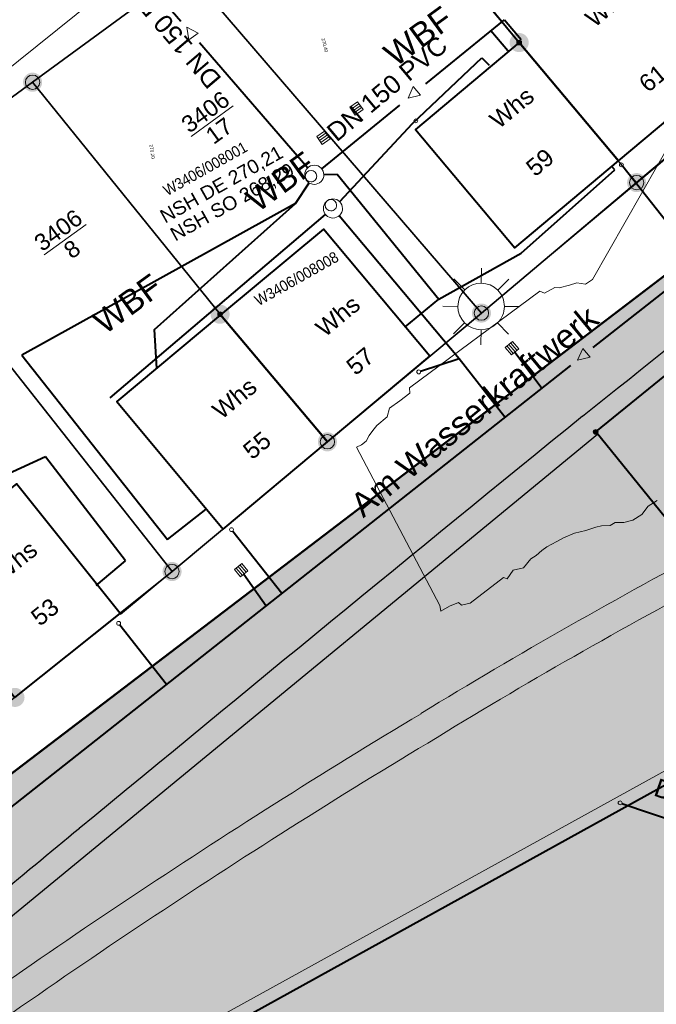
# Model space of a CAD drawing. Header units: millimetres. Extents: x 3402416 to 3403134, y 5267375 to 5268119.
# Tile 168 of 256: x 3402767 to 3402801, y 5267660 to 5267712. Entities that reach past the tile are written whole.
import ezdxf

# ---------------------------------------------------------------- set-up
doc = ezdxf.new("R2010")
doc.units = ezdxf.units.MM
doc.header["$MEASUREMENT"] = 0
for name, pattern in [('100.5', [5.5, 3.9, -1.6]), ('1600.2505', [0]), ('Zaun', [3, 1.5, 1.5])]:
    doc.linetypes.add(name, pattern=pattern)
for name, color, linetype, lineweight in [('_WBG Ideenteil + Pachtvertrag', 8, 'Continuous', 25), ('ALKIS_Hausnr_Gebaeudenutzung', 255, 'Continuous', 0), ('IVK_Fahrbahnrand', 7, 'Continuous', 0), ('IVK_Fallrohre', 7, 'Continuous', 0), ('IVK_Gebaeude', 255, 'Continuous', 0), ('IVK_Gleis', 7, 'Continuous', 0), ('IVK_Mauer', 7, 'Continuous', 0), ('IVK_NSH_Modell Umring Freiborderhoehung', 1, 'Continuous', 0), ('IVK_NSH_Modell Umring Werksareal', 7, 'Continuous', 0), ('IVK_Rahmen Stempel', 7, 'Continuous', 0), ('IVK_RW DN', 90, 'Continuous', 0), ('IVK_RW Fliessrichtungspfeil', 90, 'Continuous', 0), ('IVK_RW Kanal', 90, 'Continuous', 0), ('IVK_RW Schacht', 90, 'Continuous', 0), ('IVK_Sinkkasten', 7, 'Continuous', 0), ('IVK_Strassenbeleuchtung', 7, 'Continuous', 0), ('IVK_SW DN', 20, 'Continuous', 0), ('IVK_SW Fliessrichtungspfeil', 20, 'Continuous', 0), ('IVK_SW Kanal', 20, 'Continuous', 0), ('IVK_SW Schacht', 20, 'Continuous', 0), ('IVK_SW Schachtanschrieb-Hoehen_NSH', 20, 'Continuous', 0), ('IVK_Zaun', 7, 'Continuous', 0), ('LGL_NSH_Beschriftung_Hoehenlinien_2015', 7, 'Continuous', 0), ('LGL_NSH_Zwischenhoehenlinie_2015', 7, 'Continuous', 0)]:
    doc.layers.add(name, color=color, linetype=linetype, lineweight=lineweight)
for name, color, linetype, lineweight, true_color in [('_WBG Realisierungsteil', 7, 'Continuous', 50, 0x9494ff), ('ALKIS_Flurstuecksgrenze', 7, 'Continuous', 0, 0xffff80), ('ALKIS_Flurstuecksnummer', 7, 'Continuous', 0, 0xffff80), ('ALKIS_Gebaeude', 7, 'Continuous', 0, 0xcccccc), ('ALKIS_Grenzpunkte_abgemarkt', 7, 'Continuous', 0, 0xffff80), ('ALKIS_Grenzpunkte_endgueltig', 7, 'Continuous', 0, 0x73d156), ('ALKIS_Grenzpunkte_nicht_abgemarkt', 7, 'Continuous', 0, 0xffff80), ('ALKIS_Tatsaechliche Nutzung beschr', 7, 'Continuous', 0, 0x7f7f7f), ('ALKIS_Wege_Fbr_Straßennamen', 7, 'Continuous', 0, 0xcccccc), ('BetaPlan_RW_KW_Schachtnummer', 7, 'Continuous', 0, 0x0072ff), ('BetaPlan_SW_KW_Schachtnummer', 7, 'Continuous', 0, 0xa85100)]:
    doc.layers.add(name, color=color, linetype=linetype, lineweight=lineweight, true_color=true_color)
doc.styles.add('Arial', font='arial.ttf')
doc.styles.add('Gebaeudefunktion (nur BW)', font='arial.ttf')
doc.styles.add('Name-Bauwerken u. Einrichtungen-F10', font='arial.ttf')
doc.styles.get("Standard").update_dxf_attribs({"font": 'txt.shx'})
doc.styles.add('Style-@Arial Unicode MS', font='ARIALUNI.TTF')
doc.styles.add('Style-arial', font='arial.ttf')
doc.styles.add('Tatsaechliche Nutzung', font='arial.ttf')
doc.styles.add('Textart 0', font='arial.ttf')

# ---------------------------------------------------------------- blocks, each defined once
blk = doc.blocks.new('LAMPE0')
at = {"color": 0, "linetype": 'ByBlock', "lineweight": -2}
for p, q in [((0.00001, 0.00267), (0.00002, 0.00445)), ((-0.0019, 0.00192), (-0.00317, 0.0032)), ((0.00192, 0.0019), (0.0032, 0.00317)), ((-0.00267, 0.00001), (-0.00445, 0.00002)), ((0.00267, -0.00001), (0.00445, -0.00002)), ((-0.00192, -0.0019), (-0.0032, -0.00317)), ((0.0019, -0.00192), (0.00317, -0.0032)), ((-0.00001, -0.00267), (-0.00002, -0.00445))]:
    blk.add_line(p, q, dxfattribs=at)
for start, end in [(44.7428, 134.7428), (134.7428, 224.7428), (314.7428, 44.7428), (224.7428, 314.7428)]:
    blk.add_arc((0, 0), 0.0027, start, end, dxfattribs=at)
blk = doc.blocks.new('VA03A')
at = {"linetype": 'Continuous', "lineweight": 13}
h = blk.add_hatch(color=7, dxfattribs=at)
edge = h.paths.add_edge_path(flags=0)
edge.add_arc((0, 0), 0.05, 0, 360)
blk = doc.blocks.new('Grenzpunkt mit Abmarkung')
at = {"color": 0}
blk.add_circle((0, 0), 0.05, dxfattribs=at)
blk = doc.blocks.new('Grenzpunkt_ Abm. nach Quellenlage n. zu spezifizieren')
at = {"linetype": 'Continuous', "extrusion": (0, 0, -1)}
blk.add_hatch(color=0, dxfattribs=at).paths.add_polyline_path([(0, 0.0165, 0.57735), (-0.0143, -0.0083, 0.57735), (0.0143, -0.0082, 0.57735)])
at = {"color": 0}
blk.add_circle((0, 0), 0.0165, dxfattribs=at)
blk = doc.blocks.new('FLIESS')
at = {"layer": 'IVK_RW Fliessrichtungspfeil', "color": 7, "linetype": 'Continuous', "lineweight": 13}
for p, q in [((-0.002, -0.002), (-0.002, 0.002)), ((-0.002, 0.002), (0.002, 0)), ((0.002, 0), (-0.002, -0.002))]:
    blk.add_line(p, q, dxfattribs=at)
blk = doc.blocks.new('FLIESS_1')
at = {"layer": 'IVK_SW Fliessrichtungspfeil', "color": 7, "linetype": 'Continuous', "lineweight": 13}
for p, q in [((-0.002, -0.002), (-0.002, 0.002)), ((-0.002, 0.002), (0.002, 0)), ((0.002, 0), (-0.002, -0.002))]:
    blk.add_line(p, q, dxfattribs=at)
blk = doc.blocks.new('STEIN')
at = {"color": 0, "linetype": 'ByBlock', "lineweight": -2}
for start, end in [(90, 180), (180, 270), (0, 90), (270, 0)]:
    blk.add_arc((0, 0), 0.00501, start, end, dxfattribs=at)
blk = doc.blocks.new('M8_2')
at = {"color": 0, "linetype": 'ByBlock', "lineweight": -2}
for p, q in [((-0.005, 0.005), (0.005, 0.005)), ((-0.005, -0.005), (-0.005, 0.005)), ((-0.0025, 0.005), (-0.0025, -0.005)), ((0, -0.005), (0, 0.005)), ((0.0025, 0.005), (0.0025, -0.005)), ((0.005, 0.005), (0.005, -0.005)), ((0.005, -0.005), (-0.005, -0.005))]:
    blk.add_line(p, q, dxfattribs=at)
blk = doc.blocks.new('GULLI')
at = {"color": 0, "linetype": 'ByBlock', "lineweight": -2, "xscale": 1.000000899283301, "yscale": 1.000000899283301, "zscale": 1.000000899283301, "rotation": 90.07683971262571}
blk.add_blockref('M8_2', (0, 0), dxfattribs=at)

msp = doc.modelspace()

# ---------------------------------------------------------------- hatches: boundary and pattern name
at = {"layer": '_WBG Ideenteil + Pachtvertrag', "linetype": 'Continuous', "lineweight": 13, "transparency": 33554483}
h = msp.add_hatch(color=10, dxfattribs=at)
h.dxf.hatch_style = 1
h.paths.add_polyline_path([(3403020.162, 5267924.388), (3402974.165, 5267921.173), (3402970.834, 5267929.906), (3402966.125, 5267938.096), (3402962.962, 5267942.43), (3402957.609, 5267949.641), (3402947.36, 5267962.65), (3402939.808, 5267958.281), (3402940.65, 5267953.63), (3402941.22, 5267941.91), (3402941.79, 5267930.19), (3402941.545, 5267919.145), (3402940.618, 5267897.122), (3402939.52, 5267886.351), (3402937.994, 5267875.647), (3402933.952, 5267857.288), (3402924.27, 5267830.291), (3402912.706, 5267807.601), (3402888.95, 5267776.443), (3402888.949, 5267776.444), (3402875.126, 5267762.813), (3402817.857, 5267713.907), (3402814.793, 5267708.813), (3402749.53, 5267659.038), (3402740.54, 5267652.665), (3402743.031, 5267648.819), (3402726.54, 5267638.14), (3402711.87, 5267630.76), (3402634.27, 5267587.49), (3402621.47, 5267580.91), (3402607.52, 5267574.99), (3402612.55, 5267567.78), (3402597.743, 5267552.391), (3402630.486, 5267520.888), (3402683.349, 5267542.27), (3402692.955, 5267547.525), (3402703.98, 5267553.56), (3402743.097, 5267575.543), (3402746.601, 5267577.473), (3402753.342, 5267580.873), (3402757.657, 5267582.852), (3402762.378, 5267584.452), (3402767.187, 5267585.764), (3402772.3, 5267586.827), (3402777.468, 5267587.565), (3402782.59, 5267588.116), (3402787.738, 5267587.941), (3402794.984, 5267586.422), (3402794.339, 5267584.753), (3402798.109, 5267583.568), (3402799.256, 5267582.522), (3402802.297, 5267580.638), (3402804.959, 5267578.374), (3402807.449, 5267575.694), (3402813.837, 5267564.975), (3402824.334, 5267559.186), (3402831.546, 5267563.248), (3402850.736, 5267528.656), (3402857.046, 5267532.176), (3402875.097, 5267542.718), (3402879.432, 5267545.496), (3402884.47, 5267548.76), (3402887.62, 5267550.84), (3402890.12, 5267552.705), (3402892.62, 5267554.57), (3402896.5, 5267557.725), (3402900.38, 5267560.88), (3402903.425, 5267563.53), (3402911.32, 5267570.84), (3402925.42, 5267583.35), (3402926.03, 5267588.41), (3402935.72, 5267598.94), (3402939.889, 5267603.531), (3402947.512, 5267612.875), (3402954.376, 5267622.159), (3402960.809, 5267631.964), (3402966.189, 5267641.216), (3402971.089, 5267650.738), (3402974.885, 5267659.6), (3402977.896, 5267666.63), (3402983.519, 5267677.452), (3402987.072, 5267688.519), (3402989.662, 5267695.872), (3402996.63, 5267712.76), (3402998.88, 5267719.66), (3403002.59, 5267737.3), (3403004.045, 5267747.99), (3403005.5, 5267758.68), (3403006.26, 5267780.78), (3403008.055, 5267823.755), (3403009.28, 5267856.42), (3403009.069, 5267863.169), (3403007.637, 5267873.43)])
h.paths.add_polyline_path([(3402831.684, 5267692.713), (3402826.57, 5267697.97), (3402826.57, 5267697.97), (3402822.855, 5267702.231), (3402821.22, 5267700.91), (3402817.3, 5267705.73), (3402868.07, 5267748.98), (3402874.24, 5267754.23), (3402879.48, 5267748.1), (3402881.455, 5267745.791), (3402884.49, 5267742.976), (3402858.85, 5267715.33, -0.011159), (3402852.943, 5267709.528, -0.011773), (3402846.747, 5267703.983, -0.012769), (3402839.046, 5267697.938, -0.011757)], flags=16)
h.paths.add_polyline_path([(3402833.136, 5267693.592), (3402864.347, 5267722.275), (3402861.409, 5267725.473), (3402830.198, 5267696.79)], flags=24)
at = {"layer": '_WBG Realisierungsteil', "linetype": 'Continuous', "lineweight": 13, "transparency": 33554687}
h = msp.add_hatch(color=256, dxfattribs=at)
h.dxf.hatch_style = 1
h.paths.add_polyline_path([(3402820.262, 5267675.554), (3402813.79, 5267672.443), (3402811.671, 5267671.617), (3402805.623, 5267669.725), (3402802.319, 5267675.669), (3402829.125, 5267691.228), (3402814.793, 5267708.813), (3402741.934, 5267653.246), (3402766.264, 5267609.574), (3402780.796, 5267617.879), (3402781.533, 5267618.288), (3402782.586, 5267618.835), (3402783.658, 5267619.345), (3402784.746, 5267619.819), (3402785.849, 5267620.257), (3402786.967, 5267620.656), (3402787.588, 5267620.861), (3402788.798, 5267621.229), (3402790.02, 5267621.557), (3402791.251, 5267621.847), (3402792.491, 5267622.098), (3402793.738, 5267622.31), (3402794.991, 5267622.482), (3402796.249, 5267622.614), (3402797.51, 5267622.707), (3402798.774, 5267622.76), (3402800.577, 5267622.813), (3402803.563, 5267622.935), (3402806.548, 5267623.096), (3402811.228, 5267623.411), (3402918.069, 5267682.899), (3402888.666, 5267735.368), (3402856.82, 5267702.49), (3402828.151, 5267680.755)])

# ---------------------------------------------------------------- linework, layer by layer
at = {"layer": '_WBG Ideenteil + Pachtvertrag', "color": 10, "linetype": 'Continuous', "lineweight": 50, "transparency": 33554687}
msp.add_lwpolyline([(3402634.27, 5267587.49), (3402711.87, 5267630.76), (3402726.54, 5267638.14), (3402743.031, 5267648.819), (3402740.54, 5267652.665), (3402749.53, 5267659.038), (3402814.793, 5267708.813)], dxfattribs=at)
at = {"layer": '_WBG Realisierungsteil', "color": 168, "lineweight": 50, "transparency": 33554687}
msp.add_lwpolyline([(3402634.27, 5267587.49), (3402711.87, 5267630.76), (3402726.54, 5267638.14), (3402743.031, 5267648.819), (3402740.54, 5267652.665), (3402749.53, 5267659.038), (3402814.793, 5267708.813)], dxfattribs=at)
at = {"layer": '_WBG Realisierungsteil', "linetype": 'Continuous', "lineweight": 50, "transparency": 33554687}
msp.add_lwpolyline([(3402814.793, 5267708.813), (3402741.934, 5267653.246), (3402766.264, 5267609.574), (3402780.796, 5267617.879), (3402781.533, 5267618.288), (3402782.586, 5267618.835), (3402783.658, 5267619.345), (3402784.746, 5267619.819), (3402785.849, 5267620.257), (3402786.967, 5267620.656), (3402787.588, 5267620.861), (3402788.798, 5267621.229), (3402790.02, 5267621.557), (3402791.251, 5267621.847), (3402792.491, 5267622.098), (3402793.738, 5267622.31), (3402794.991, 5267622.482), (3402796.249, 5267622.614), (3402797.51, 5267622.707), (3402798.774, 5267622.76), (3402800.577, 5267622.813), (3402803.563, 5267622.935)], dxfattribs=at)
at = {"layer": 'ALKIS_Flurstuecksgrenze', "color": 7, "linetype": 'Continuous', "lineweight": 30, "flags": 128}
msp.add_lwpolyline([(3402826.697, 5267884.391), (3402807.51, 5267833.702), (3402776.879, 5267762.672), (3402774.418, 5267756.929), (3402776.269, 5267757.08), (3402811.165, 5267712.763), (3402807.243, 5267709.631), (3402805.802, 5267708.421), (3402799.589, 5267703.188), (3402791.475, 5267696.364), (3402783.421, 5267689.631), (3402775.297, 5267682.847), (3402767.084, 5267676.264), (3402758.05, 5267669.03), (3402756.379, 5267667.929), (3402742.414, 5267658.714), (3402739.973, 5267657.483), (3402738.052, 5267656.513), (3402743.034, 5267648.82), (3402726.537, 5267638.144), (3402711.871, 5267630.761), (3402634.266, 5267587.487)], dxfattribs=at)
for points in [[(3402817.297, 5267705.73), (3402817.037, 5267706.05), (3402797.448, 5267690.152), (3402801.619, 5267685.01), (3402821.219, 5267700.908), (3402822.85, 5267702.229), (3402826.571, 5267697.967), (3402840.157, 5267706.071), (3402863.458, 5267725.841), (3402881.455, 5267745.79), (3402879.484, 5267748.101), (3402874.242, 5267754.233), (3402868.07, 5267748.981)], [(3402720.655, 5267726.844), (3402731.45, 5267696.62), (3402732.14, 5267694.7), (3402736.422, 5267697.291), (3402756.379, 5267667.929), (3402758.05, 5267669.03), (3402743.475, 5267690.468), (3402751.778, 5267696.562), (3402759.821, 5267702.455), (3402768.005, 5267708.438), (3402776.039, 5267714.331), (3402784.263, 5267720.354), (3402777.47, 5267729.388), (3402768.305, 5267723.175), (3402759.402, 5267717.111), (3402750.348, 5267710.968), (3402732.73, 5267698.992), (3402722.546, 5267727.514)], [(3402776.039, 5267714.331), (3402791.475, 5267696.364), (3402799.589, 5267703.188), (3402793.447, 5267710.511), (3402784.843, 5267720.785), (3402784.263, 5267720.354)], [(3402768.005, 5267708.438), (3402777.809, 5267696.303), (3402783.421, 5267689.631), (3402791.475, 5267696.364), (3402776.039, 5267714.331)], [(3402759.821, 5267702.455), (3402775.297, 5267682.847), (3402783.421, 5267689.631), (3402777.809, 5267696.303), (3402768.005, 5267708.438)], [(3402751.778, 5267696.562), (3402761.672, 5267683.067), (3402767.084, 5267676.264), (3402775.297, 5267682.847), (3402759.821, 5267702.455)]]:
    msp.add_lwpolyline(points, close=True, dxfattribs=at)
at = {"layer": 'ALKIS_Gebaeude', "color": 7, "linetype": 'Continuous', "lineweight": 40, "flags": 128}
msp.add_lwpolyline([(3402793.447, 5267710.511), (3402798.639, 5267704.328), (3402804.001, 5267708.831), (3402795.728, 5267718.805), (3402790.315, 5267714.332)], close=True, dxfattribs=at)
at = {"layer": 'ALKIS_Gebaeude', "color": 7, "linetype": 'Continuous', "lineweight": 40}
for points in [[(3402798.639, 5267704.328), (3402793.447, 5267710.511), (3402788.024, 5267705.968), (3402793.216, 5267699.776)], [(3402777.839, 5267696.273), (3402783.421, 5267689.631), (3402788.784, 5267694.103), (3402783.222, 5267700.756)], [(3402783.421, 5267689.631), (3402777.839, 5267696.273), (3402772.406, 5267691.731), (3402777.969, 5267685.068)], [(3402761.672, 5267683.067), (3402767.084, 5267676.264), (3402772.576, 5267680.656), (3402767.164, 5267687.429)]]:
    msp.add_3dface(points, dxfattribs=at)
at = {"layer": 'IVK_Fahrbahnrand', "color": 7, "linetype": 'Continuous', "lineweight": 30}
for p, q in [((3402788.8, 5267694.12), (3402806.39, 5267708.89)), ((3402771.28, 5267668.41), (3402797.55, 5267690.03)), ((3402772.6, 5267680.61), (3402777.97, 5267685.08)), ((3402772.6, 5267680.61), (3402777.97, 5267685.08)), ((3402762.02, 5267660.82), (3402771.28, 5267668.41))]:
    msp.add_line(p, q, dxfattribs=at)
for centre, radius, start, end in [((3402046.98, 5268632.98), 1203.97, 308.51775, 309.701819), ((3405805.72, 5263994.16), 4766.58, 129.14335, 129.5523), ((3405805.73, 5263994.17), 4766.58, 129.552239, 129.697108)]:
    msp.add_arc(centre, radius, start, end, dxfattribs=at)
at = {"layer": 'IVK_Gebaeude', "color": 7, "linetype": '1600.2505', "lineweight": 40, "flags": 128}
msp.add_lwpolyline([(3402801.62, 5267685.01), (3402797.45, 5267690.15), (3402817.04, 5267706.05), (3402817.3, 5267705.73), (3402821.06, 5267701.1), (3402821.22, 5267700.91)], close=True, dxfattribs=at)
at = {"layer": 'IVK_Gebaeude', "color": 7, "linetype": '1600.2505', "lineweight": 40}
msp.add_3dface([(3402817.02, 5267648.86), (3402790.77, 5267634.33), (3402777.35, 5267658.56), (3402803.6, 5267673.09)], dxfattribs=at)
at = {"layer": 'IVK_Gleis', "color": 7, "linetype": 'Continuous', "lineweight": 13}
for centre, radius, start, end in [((3402936.01, 5267433.92), 283.09, 117.8179, 121.44879), ((3402936.08, 5267433.78), 281.74, 117.82228, 121.43322), ((3402984.89, 5267347.99), 381.9, 120.97942, 126.39411), ((3402984.71, 5267348.27), 380.07, 120.96629, 126.40707)]:
    msp.add_arc(centre, radius, start, end, dxfattribs=at)
at = {"layer": 'IVK_Mauer', "color": 7, "linetype": 'Continuous', "lineweight": 13}
msp.add_line((3402769.69, 5267655.11), (3402803.53, 5267673.79), dxfattribs=at)
at = {"layer": 'IVK_NSH_Modell Umring Freiborderhoehung', "color": 6, "linetype": '100.5', "ltscale": 10, "true_color": 0xe202f2}
msp.add_open_spline([(3402973.402, 5267889.37, 266.63), (3402971.259, 5267898.655, 266.884), (3402973.221, 5267899.259, 266.92), (3402979.065, 5267899.964, 266.983), (3402987.632, 5267901.332, 266.645), (3402996.574, 5267901.247, 267.164), (3402999.854, 5267900.751, 267.116), (3403001.073, 5267899.555, 266.771), (3403007.491, 5267887.112, 261.124), (3403008.555, 5267857.094, 261.209), (3403007.359, 5267813.886, 261.074), (3403006.127, 5267770.161, 261.248), (3402999.63, 5267722.447, 261.063), (3402990.96, 5267699.646, 261.254), (3402984.157, 5267681.314, 261.31), (3402973.541, 5267656.946, 261.224), (3402953.577, 5267621.061, 261.098), (3402931.148, 5267593.163, 261.279), (3402926.345, 5267588.179, 261.563), (3402925.493, 5267583.399, 261.511), (3402911.549, 5267570.877, 261.576), (3402911.412, 5267570.875, 261.58), (3402911.339, 5267570.85, 262.251), (3402902.615, 5267562.888, 262.266), (3402892.302, 5267554.41, 262.276), (3402881.339, 5267546.676, 262.302), (3402874.151, 5267542.111, 262.268), (3402866.574, 5267537.704, 262.28), (3402866.402, 5267538.022, 262.27), (3402865.737, 5267539.264, 262.279), (3402868.892, 5267541.002, 262.274), (3402868.752, 5267541.251, 262.276), (3402868.744, 5267541.273, 262.225), (3402864.707, 5267548.554, 262.213), (3402862.826, 5267549.046, 262.204), (3402861.239, 5267548.161, 262.217), (3402861.219, 5267548.172, 262.174), (3402860.109, 5267550.144, 262.171), (3402860.127, 5267550.151, 262.401), (3402859.981, 5267550.413, 262.4), (3402859.545, 5267550.177, 262.402), (3402857.42, 5267547.064, 262.409), (3402861.361, 5267539.982, 262.423), (3402857.268, 5267537.712, 262.414), (3402857.595, 5267537.1, 262.401), (3402855.077, 5267535.648, 262.413), (3402855.391, 5267535.133, 262.415), (3402847.117, 5267530.472, 262.423), (3402844.698, 5267529.084, 262.42), (3402844.686, 5267529.154, 262.243), (3402841.189, 5267535.306, 262.197), (3402834.324, 5267531.517, 262.196), (3402825.188, 5267526.398, 262.199), (3402816.64, 5267521.633, 262.187), (3402807.825, 5267516.664, 262.189), (3402799.117, 5267511.766, 262.187), (3402790.161, 5267506.762, 262.187), (3402785.002, 5267503.849, 262.181), (3402780.631, 5267501.338, 262.252), (3402779.518, 5267503.255, 262.252), (3402779.51, 5267503.225, 261.302), (3402771.145, 5267498.561, 261.306), (3402762.032, 5267493.996, 261.293), (3402753.326, 5267489.085, 261.279), (3402744.624, 5267484.192, 261.304), (3402737.594, 5267477.268, 261.295), (3402739.756, 5267473.33, 261.297), (3402739.329, 5267473.086, 261.293), (3402740.745, 5267471.036, 261.302), (3402742.522, 5267468.178, 261.301), (3402737.854, 5267465.502, 261.276), (3402736.075, 5267464.499, 261.309), (3402734.307, 5267463.533, 261.292), (3402734.274, 5267463.516, 262.291), (3402732.35, 5267462.487, 262.274), (3402724.718, 5267458.614, 262.463), (3402722.217, 5267454.994, 262.478), (3402722.175, 5267455, 262.607), (3402720.67, 5267453.302, 262.568), (3402719.337, 5267455.763, 262.571), (3402719.314, 5267455.757, 262.497), (3402715.054, 5267453.445, 262.491), (3402712.311, 5267452.143, 258.244), (3402707.951, 5267450.18, 258.263), (3402703.588, 5267448.754, 258.252), (3402699.675, 5267457.066, 258.28), (3402695.118, 5267469.736, 258.679), (3402692.195, 5267479.923, 258.969), (3402702.031, 5267485.048, 259.195), (3402707.857, 5267488.496, 259.373), (3402715.117, 5267492.487, 259.098), (3402719.239, 5267494.954, 259.258), (3402721.036, 5267494.67, 259.279), (3402723.049, 5267491.187, 262.242), (3402725.561, 5267486.822, 262.264), (3402729.362, 5267488.733, 262.271), (3402737.009, 5267493.102, 262.276), (3402745.765, 5267498.005, 262.28), (3402754.496, 5267502.989, 262.292), (3402763.191, 5267507.689, 262.273), (3402771.922, 5267512.655, 262.276), (3402774.429, 5267514.204, 262.227), (3402783.438, 5267519.244, 262.226), (3402792.034, 5267524.084, 262.23), (3402800.847, 5267529.005, 262.22), (3402809.211, 5267533.706, 262.217), (3402818.25, 5267538.767, 262.216), (3402826.523, 5267543.492, 262.222), (3402838.805, 5267550.458, 262.215), (3402835.571, 5267556.173, 262.289), (3402836.864, 5267556.946, 262.342), (3402832.914, 5267564.026, 262.333), (3402828.391, 5267572.116, 262.301), (3402828.714, 5267572.295, 262.297), (3402828.751, 5267572.324, 262.218), (3402831.204, 5267573.654, 262.187), (3402830.856, 5267577.123, 262.171), (3402838.132, 5267575.061, 262.179), (3402857.727, 5267580.016, 262.296), (3402858.743, 5267586.148, 262.343), (3402856.571, 5267590.239, 262.325), (3402872.49, 5267592.439, 262.352), (3402877.389, 5267594.62, 262.202), (3402881.373, 5267600.75, 262.129), (3402885.875, 5267603.453, 262.135), (3402897.38, 5267602.371, 262.069), (3402906.697, 5267606.506, 262.095), (3402914.635, 5267612.832, 262.118), (3402919.801, 5267617.02, 262.213), (3402922.673, 5267622.771, 262.143), (3402927.52, 5267629.693, 262.208), (3402932.198, 5267635.327, 262.186), (3402941.376, 5267637.011, 262.09), (3402947.2, 5267645.566, 262.07), (3402949.802, 5267656.334, 262.328), (3402957.649, 5267672.321, 262.37), (3402963.36, 5267678.252, 262.337), (3402968.961, 5267685.849, 262.32), (3402968.435, 5267695.836, 262.336), (3402971.662, 5267699.315, 262.308), (3402983.328, 5267726.695, 262.51), (3402987.168, 5267750.814, 262.971), (3402988.274, 5267771.277, 263.412), (3402989.89, 5267792.909, 264.016), (3402990.532, 5267812.395, 264.397), (3402986.982, 5267832.181, 264.939), (3402981.541, 5267853.095, 265.631), (3402977.157, 5267872.138, 266.165), (3402973.402, 5267889.37, 266.63)], degree=1, dxfattribs=at)
at = {"layer": 'IVK_Rahmen Stempel', "color": 7, "linetype": 'Continuous', "lineweight": 30}
msp.add_3dface([(3402461.797, 5267374.849), (3403134.297, 5267374.849), (3403134.297, 5268117.349), (3402461.797, 5268117.349)], dxfattribs=at)
msp.add_3dface([(3402461.797, 5267374.849), (3403134.297, 5267374.849), (3403134.297, 5268117.349), (3402461.797, 5268117.349)], dxfattribs=at)
at = {"layer": 'IVK_RW Kanal', "linetype": 'Continuous', "lineweight": 40}
for p, q in [((3402787.864, 5267706.282), (3402791.493, 5267709.718)), ((3402791.493, 5267709.718), (3402791.879, 5267709.332)), ((3402784.062, 5267702.192), (3402787.864, 5267706.282)), ((3402797.324, 5267694.557), (3402812.034, 5267706.167)), ((3402798.864, 5267704.045), (3402802.874, 5267698.947)), ((3402772.06, 5267691.932), (3402783.328, 5267701.511)), ((3402790.304, 5267693.967), (3402784.032, 5267701.452)), ((3402793.224, 5267694.326), (3402794.644, 5267692.427)), ((3402748.844, 5267656.307), (3402796.144, 5267693.627)), ((3402790.304, 5267693.967), (3402788.291, 5267693.313)), ((3402792.704, 5267690.917), (3402790.304, 5267693.967)), ((3402778.468, 5267684.96), (3402781.034, 5267681.707)), ((3402779.058, 5267682.712), (3402780.224, 5267681.057)), ((3402772.563, 5267680.056), (3402775.014, 5267676.957)), ((3402798.819, 5267670.716), (3402810.424, 5267666.757))]:
    msp.add_line(p, q, dxfattribs=at)
at = {"layer": 'IVK_SW Kanal', "linetype": 'Continuous', "lineweight": 40}
for p, q in [((3402770.034, 5267718.227), (3402775.754, 5267711.637)), ((3402788.564, 5267708.35), (3402792.674, 5267711.707)), ((3402792.674, 5267711.707), (3402793.544, 5267710.677)), ((3402791.974, 5267711.137), (3402792.854, 5267710.097)), ((3402776.734, 5267710.507), (3402782.404, 5267703.967)), ((3402783.124, 5267703.907), (3402787.205, 5267707.24)), ((3402793.544, 5267699.493), (3402798.455, 5267703.855)), ((3402798.455, 5267703.855), (3402798.271, 5267704.039)), ((3402783.234, 5267703.607), (3402783.934, 5267703.637)), ((3402783.934, 5267703.637), (3402789.246, 5267697.097)), ((3402781.744, 5267702.097), (3402782.464, 5267703.177)), ((3402781.744, 5267702.097), (3402767.449, 5267694.16)), ((3402774.387, 5267695.5), (3402781.744, 5267702.097)), ((3402789.246, 5267697.097), (3402793.544, 5267699.493)), ((3402787.465, 5267695.623), (3402789.246, 5267697.097)), ((3402774.51, 5267693.472), (3402774.387, 5267695.5)), ((3402767.449, 5267694.16), (3402775.063, 5267684.515)), ((3402768.674, 5267688.851), (3402749.304, 5267679.947)), ((3402772.871, 5267683.41), (3402768.674, 5267688.851)), ((3402775.063, 5267684.515), (3402777.089, 5267686.112)), ((3402771.334, 5267682.108), (3402772.871, 5267683.41))]:
    msp.add_line(p, q, dxfattribs=at)
at = {"layer": 'IVK_Zaun', "color": 7, "linetype": 'Zaun', "lineweight": 13}
for p, q in [((3402743.61, 5267690.58), (3402782.91, 5267722.12)), ((3402806.39, 5267708.89), (3402788.8, 5267694.12)), ((3402777.97, 5267685.08), (3402772.6, 5267680.61))]:
    msp.add_line(p, q, dxfattribs=at)
at = {"layer": 'LGL_NSH_Zwischenhoehenlinie_2015', "color": 190, "linetype": 'Continuous', "true_color": 0x9002f5, "elevation": 270.4, "flags": 128}
msp.add_lwpolyline([(3402803.256, 5267708.613), (3402797.273, 5267698.115), (3402796.918, 5267697.871), (3402796.469, 5267697.942), (3402796.072, 5267697.825), (3402795.536, 5267697.687), (3402795.304, 5267697.709), (3402794.768, 5267697.401), (3402794.536, 5267697.509), (3402787.715, 5267692.46), (3402787.736, 5267692.173), (3402787.2, 5267691.782), (3402786.664, 5267691.396), (3402786.549, 5267690.932), (3402786.013, 5267690.482), (3402785.79, 5267690.226), (3402785.608, 5267689.968), (3402785.452, 5267689.671), (3402785.207, 5267689.465), (3402784.948, 5267689.346), (3402789.302, 5267681.062), (3402789.348, 5267680.773), (3402789.812, 5267681.027), (3402790.276, 5267681.236), (3402790.426, 5267681.089), (3402790.89, 5267681.185), (3402792.63, 5267682.533), (3402792.812, 5267682.462), (3402793.142, 5267682.926), (3402793.678, 5267683.039), (3402794.059, 5267683.503), (3402794.33, 5267683.683), (3402794.636, 5267683.949), (3402794.901, 5267684.135), (3402795.411, 5267684.41), (3402795.772, 5267684.608), (3402796.334, 5267684.855), (3402796.928, 5267684.991), (3402797.464, 5267685.159), (3402797.745, 5267685.244), (3402798.209, 5267685.262), (3402798.464, 5267685.406), (3402798.928, 5267685.406), (3402799.392, 5267685.53), (3402799.856, 5267685.834), (3402800.191, 5267686.262), (3402800.655, 5267686.56)], dxfattribs=at)

# ---------------------------------------------------------------- block references
at = {"layer": 'ALKIS_Grenzpunkte_abgemarkt', "color": 7, "xscale": 7.5, "yscale": 7.5, "zscale": 7.5}
for p in [(3402768.005, 5267708.438), (3402799.589, 5267703.188), (3402791.475, 5267696.364), (3402783.421, 5267689.631), (3402775.297, 5267682.847)]:
    msp.add_blockref('Grenzpunkt mit Abmarkung', p, dxfattribs=at)
at = {"layer": 'ALKIS_Grenzpunkte_endgueltig', "color": 254, "ltscale": 0.5, "true_color": 0xbfffbf, "xscale": 10, "yscale": 10, "zscale": 10}
for p in [(3402793.447, 5267710.511), (3402768.005, 5267708.438), (3402799.589, 5267703.188), (3402777.809, 5267696.303), (3402791.475, 5267696.364), (3402797.448, 5267690.152), (3402783.421, 5267689.631), (3402775.297, 5267682.847), (3402767.084, 5267676.264)]:
    msp.add_blockref('VA03A', p, dxfattribs=at)
at = {"layer": 'ALKIS_Grenzpunkte_nicht_abgemarkt', "color": 7, "xscale": 7.5, "yscale": 7.5, "zscale": 7.5}
for p in [(3402793.447, 5267710.511), (3402777.809, 5267696.303), (3402797.448, 5267690.152)]:
    msp.add_blockref('Grenzpunkt_ Abm. nach Quellenlage n. zu spezifizieren', p, dxfattribs=at)
at = {"layer": 'IVK_Fallrohre', "color": 7, "linetype": 'Continuous', "lineweight": 13, "xscale": 20, "yscale": 20, "zscale": 100}
for p, rotation in [((3402788.044, 5267706.417), 359.9937), ((3402788.194, 5267693.287), 359.9937), ((3402798.724, 5267670.747), 359.9928)]:
    msp.add_blockref('STEIN', p, dxfattribs=dict(at, rotation=rotation))
for p in [(3402798.794, 5267704.117), (3402778.404, 5267685.037), (3402772.504, 5267680.137)]:
    msp.add_blockref('STEIN', p, dxfattribs=at)
at = {"layer": 'IVK_RW Fliessrichtungspfeil', "linetype": 'Continuous', "lineweight": 13, "xscale": 150.0001685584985, "yscale": 150.0001685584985, "rotation": 219.7917473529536}
msp.add_blockref('FLIESS', (3402796.734, 5267694.097), dxfattribs=at)
at = {"layer": 'IVK_RW Schacht', "linetype": 'Continuous', "lineweight": 0, "xscale": 100, "yscale": 100, "zscale": 100, "rotation": 359.9919}
msp.add_blockref('STEIN', (3402783.71, 5267701.836), dxfattribs=at)
at = {"layer": 'IVK_RW Schacht', "linetype": 'Continuous', "lineweight": 13, "xscale": 59.99999999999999, "yscale": 59.99999999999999, "zscale": 100, "rotation": 359.9919}
msp.add_blockref('STEIN', (3402783.604, 5267702.007), dxfattribs=at)
at = {"layer": 'IVK_Sinkkasten', "color": 7, "linetype": 'Continuous', "lineweight": 13, "zscale": 100}
for p, xscale, yscale, rotation in [((3402784.934, 5267707.067), 50.00000000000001, 50.00000000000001, 214.8416999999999), ((3402783.214, 5267705.537), 50.00000000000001, 50.00000000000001, 214.8416999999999), ((3402793.074, 5267694.527), 49.99999999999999, 49.99999999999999, 310.0221299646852), ((3402778.914, 5267682.917), 49.99999999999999, 49.99999999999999, 309.902606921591)]:
    msp.add_blockref('GULLI', p, dxfattribs=dict(at, xscale=xscale, yscale=yscale, rotation=rotation))
at = {"layer": 'IVK_Strassenbeleuchtung', "color": 7, "linetype": 'Continuous', "lineweight": 13, "xscale": 450.0000000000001, "yscale": 450.0000000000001, "zscale": 100, "rotation": 359.9919}
msp.add_blockref('LAMPE0', (3402791.46, 5267696.71), dxfattribs=at)
at = {"layer": 'IVK_SW Fliessrichtungspfeil', "linetype": 'Continuous', "lineweight": 13}
for p, xscale, yscale, rotation in [((3402776.244, 5267711.067), 150.0002831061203, 150.0002831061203, 125.2647002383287), ((3402787.872, 5267707.79), 150.0002485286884, 150.0002485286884, 219.944673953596)]:
    msp.add_blockref('FLIESS_1', p, dxfattribs=dict(at, xscale=xscale, yscale=yscale, rotation=rotation))
at = {"layer": 'IVK_SW Schacht', "linetype": 'Continuous', "lineweight": 13, "zscale": 100, "rotation": 359.9919}
for p, xscale, yscale in [((3402782.734, 5267703.597), 100, 100), ((3402782.564, 5267703.527), 59.99999999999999, 59.99999999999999)]:
    msp.add_blockref('STEIN', p, dxfattribs=dict(at, xscale=xscale, yscale=yscale))

# ---------------------------------------------------------------- texts
at = {"layer": 'ALKIS_Flurstuecksnummer', "color": 7, "linetype": 'Continuous', "char_height": 1.25, "attachment_point": 4, "rotation": 36.0105, "line_spacing_factor": 0.5}
for s, insert in [('{\\f@Arial Unicode MS|b0|i0|c00|p39;\\H0.7x;\\S3406/17;}', (3402776.299, 5267705.597)), ('{\\f@Arial Unicode MS|b0|i0|c00|p39;\\H0.7x;\\S3406/8;}', (3402768.605, 5267699.404))]:
    msp.add_mtext(s, dxfattribs=dict(at, insert=insert))
at = {"layer": 'ALKIS_Hausnr_Gebaeudenutzung', "color": 7, "linetype": 'Continuous', "char_height": 0.9, "attachment_point": 4, "line_spacing_factor": 0.5, "style": 'Gebaeudefunktion (nur BW)'}
for insert, rotation in [((3402797.098, 5267711.601), 39.5635), ((3402792.096, 5267706.299), 39.5635), ((3402783.001, 5267695.403), 39.5635), ((3402777.599, 5267691.101), 39.5635), ((3402766.104, 5267682.597), 38.7046)]:
    msp.add_mtext('\\f@Arial Unicode MS|b0|i0|c00|p39;Whs', dxfattribs=dict(at, insert=insert, rotation=rotation))
at = {"layer": 'ALKIS_Hausnr_Gebaeudenutzung', "color": 7, "linetype": 'Continuous', "char_height": 0.9, "attachment_point": 4, "line_spacing_factor": 0.5}
for s, insert, rotation in [('\\f@Arial Unicode MS|b0|i0|c00|p39;61', (3402799.9, 5267708.2), 39.5635), ('\\f@Arial Unicode MS|b0|i0|c00|p39;59', (3402793.997, 5267703.798), 39.5635), ('\\f@Arial Unicode MS|b0|i0|c00|p39;57', (3402784.602, 5267693.402), 39.5635), ('\\f@Arial Unicode MS|b0|i0|c00|p39;55', (3402779.199, 5267689), 39.5635), ('\\f@Arial Unicode MS|b0|i0|c00|p39;53', (3402768.104, 5267680.296), 38.7046)]:
    msp.add_mtext(s, dxfattribs=dict(at, insert=insert, rotation=rotation))
at = {"layer": 'ALKIS_Tatsaechliche Nutzung beschr', "color": 7, "linetype": 'Continuous', "char_height": 1.25, "attachment_point": 4, "rotation": 36.0105, "line_spacing_factor": 0.5, "style": 'Tatsaechliche Nutzung'}
for insert in [(3402786.603, 5267709.7), (3402779.4, 5267702.096), (3402771.396, 5267695.703)]:
    msp.add_mtext('\\f@Arial Unicode MS|b0|i0|c00|p39;WBF', dxfattribs=dict(at, insert=insert))
at = {"layer": 'ALKIS_Wege_Fbr_Straßennamen', "color": 7, "linetype": 'Continuous', "insert": (3402784.902, 5267686.099), "char_height": 1.25, "attachment_point": 4, "rotation": 39.5635, "line_spacing_factor": 0.5, "style": 'Name-Bauwerken u. Einrichtungen-F10'}
msp.add_mtext('\\f@Arial Unicode MS|b0|i0|c00|p39;Am Wasserkraftwerk', dxfattribs=at)
at = {"layer": 'BetaPlan_RW_KW_Schachtnummer', "linetype": 'Continuous', "insert": (3402779.541, 5267697.215), "char_height": 0.572, "attachment_point": 1, "rotation": 29.4996, "line_spacing_factor": 0.69, "style": 'Arial'}
msp.add_mtext('\\H1x;\\W0.9;W3406/008008', dxfattribs=at)
at = {"layer": 'BetaPlan_SW_KW_Schachtnummer', "linetype": 'Continuous', "insert": (3402774.764, 5267702.971), "char_height": 0.572, "attachment_point": 1, "rotation": 29.3539, "line_spacing_factor": 0.69, "style": 'Arial'}
msp.add_mtext('\\H1x;\\W0.9;W3406/008001', dxfattribs=at)
at = {"layer": 'IVK_RW DN', "linetype": 'Continuous', "lineweight": 13, "style": 'Style-arial'}
msp.add_text('DN 100 PVC', height=0.96, rotation=341.181, dxfattribs=at).set_placement((3402800.419, 5267671.147))
at = {"layer": 'IVK_SW DN', "linetype": 'Continuous', "lineweight": 13, "style": 'Style-arial'}
for rotation, p in [(130.446, (3402777.932, 5267708.627)), (39.933, (3402783.904, 5267705.28))]:
    msp.add_text('DN 150 PVC', height=0.96, rotation=rotation, dxfattribs=at).set_placement(p)
at = {"layer": 'IVK_SW Schachtanschrieb-Hoehen_NSH', "linetype": 'Continuous', "lineweight": 106, "char_height": 0.72, "attachment_point": 7, "rotation": 29.2655, "line_spacing_factor": 0.6, "style": 'Style-@Arial Unicode MS'}
for s, insert in [('NSH DE \\fArial Unicode MS|b0|i0|c00|p39;270,21', (3402774.998, 5267700.923)), ('NSH SO \\fArial Unicode MS|b0|i0|c00|p39;268,29', (3402775.532, 5267699.985))]:
    msp.add_mtext(s, dxfattribs=dict(at, insert=insert))
at = {"layer": 'LGL_NSH_Beschriftung_Hoehenlinien_2015', "color": 7, "linetype": 'Continuous', "char_height": 0.175, "attachment_point": 5, "line_spacing_factor": 0.69, "style": 'Textart 0'}
for s, insert, rotation in [('\\f@Arial Unicode MS|b0|i0|c00|p39;270.40', (3402783.282, 5267710.378, 270.4), 283.8834), ('\\f@Arial Unicode MS|b0|i0|c00|p39;270.20', (3402774.256, 5267704.808, 270.2), 277.8142)]:
    msp.add_mtext(s, dxfattribs=dict(at, insert=insert, rotation=rotation))

# ---------------------------------------------------------------- meshes
at = {"layer": 'IVK_NSH_Modell Umring Werksareal', "color": 6, "linetype": 'Continuous', "lineweight": 13, "true_color": 0xe202f2}
mesh = msp.add_polyface(dxfattribs=at)
corners = [(3402762.413, 5267617.541, 261.278), (3402759.973, 5267620.657, 261.321), (3402762.177, 5267621.875, 261.324), (3402764.78, 5267623.361, 262), (3402765.029, 5267623.51, 262.047), (3402765.132, 5267623.572, 262.047), (3402765.126, 5267623.597, 262.033), (3402765.055, 5267623.74, 262.033), (3402768.145, 5267625.272, 262.07), (3402768.794, 5267625.575, 262.088), (3402769.349, 5267625.824, 262.103), (3402769.805, 5267626.023, 262.115), (3402770.716, 5267626.403, 262.139), (3402771.82, 5267626.835, 262.167), (3402772.644, 5267627.137, 262.188), (3402773.393, 5267627.396, 262.207), (3402774.278, 5267627.686, 262.228), (3402775.265, 5267627.987, 262.252), (3402776.49, 5267628.328, 262.28), (3402777.368, 5267628.552, 262.3), (3402778.204, 5267628.748, 262.319), (3402779.378, 5267629.038, 262.342), (3402780.663, 5267629.299, 262.365), (3402781.904, 5267629.497, 262.385), (3402782.987, 5267629.627, 262.4), (3402783.935, 5267629.709, 262.412), (3402788.698, 5267633.196, 262.624), (3402790.747, 5267634.336, 262.752), (3402793.374, 5267635.652, 262.802), (3402793.395, 5267635.647, 262.96), (3402794.703, 5267636.415, 262.967), (3402794.72, 5267636.421, 262.806), (3402806.142, 5267642.755, 262.826), (3402817.078, 5267648.877, 262.811), (3402816.57, 5267649.885, 262.825), (3402816.501, 5267650.014, 262.825), (3402816.428, 5267650.15, 262.825), (3402816.414, 5267650.199, 262.816), (3402816.391, 5267650.212, 263.018), (3402816.433, 5267650.577, 263.015), (3402822.76, 5267654.114, 262.939), (3402822.933, 5267653.871, 262.926), (3402822.935, 5267653.87, 262.713), (3402822.957, 5267653.84, 262.706), (3402829.2, 5267657.317, 262.583), (3402837.42, 5267661.927, 262.496), (3402837.861, 5267662.163, 262.496), (3402846.521, 5267667.006, 262.431), (3402857.557, 5267673.173, 262.386), (3402857.998, 5267673.409, 262.386), (3402859.987, 5267674.538, 262.362), (3402860.345, 5267674.811, 262.382), (3402860.716, 5267674.932, 262.369), (3402865.549, 5267677.642, 262.397), (3402872.215, 5267681.351, 262.45), (3402873.352, 5267681.721, 262.453), (3402873.358, 5267681.726, 262.535), (3402873.319, 5267681.796, 262.538), (3402877.616, 5267684.201, 262.53), (3402877.128, 5267685.073, 262.567), (3402877.198, 5267685.112, 262.567), (3402877.215, 5267685.118, 262.463), (3402879.804, 5267686.592, 262.502), (3402879.805, 5267686.608, 262.599), (3402879.875, 5267686.647, 262.6), (3402880.375, 5267685.759, 262.572), (3402890.175, 5267691.248, 262.736), (3402896.57, 5267694.844, 262.77), (3402896.101, 5267695.662, 262.763), (3402896.17, 5267695.702, 262.764), (3402896.182, 5267695.701, 262.695), (3402900.121, 5267697.902, 262.702), (3402900.129, 5267697.912, 262.761), (3402900.199, 5267697.95, 262.761), (3402900.648, 5267697.127, 262.753), (3402911.965, 5267703.471, 262.783), (3402912.478, 5267703.769, 262.783), (3402913.01, 5267704.056, 262.783), (3402913.421, 5267704.265, 262.782), (3402913.839, 5267704.464, 262.781), (3402914.303, 5267704.672, 262.78), (3402914.762, 5267704.864, 262.778), (3402915.211, 5267705.04, 262.775), (3402915.746, 5267705.232, 262.772), (3402916.23, 5267705.392, 262.768), (3402916.756, 5267705.55, 262.764), (3402915.717, 5267707.4, 262.784), (3402915.787, 5267707.439, 262.784), (3402915.806, 5267707.437, 262.71), (3402917.475, 5267707.838, 262.71), (3402917.477, 5267707.857, 262.791), (3402917.547, 5267707.895, 262.791), (3402921.478, 5267708.959, 262.843), (3402925.066, 5267711.336, 262.609), (3402928.563, 5267714.988, 262.447), (3402930.258, 5267713.998, 262.471), (3402933.77, 5267719.117, 262.526), (3402939.731, 5267728.616, 262.434), (3402943.002, 5267734.06, 262.485), (3402944.737, 5267732.963, 262.448), (3402944.563, 5267732.736, 262.45), (3402944.429, 5267732.51, 262.452), (3402944.326, 5267732.285, 262.452), (3402944.247, 5267732.049, 262.453), (3402944.185, 5267731.749, 262.453), (3402944.163, 5267731.44, 262.452), (3402944.177, 5267731.172, 262.451), (3402944.218, 5267730.925, 262.449), (3402944.296, 5267730.649, 262.447), (3402944.397, 5267730.409, 262.444), (3402944.513, 5267730.196, 262.441), (3402944.614, 5267730.046, 262.439), (3402944.748, 5267729.88, 262.436), (3402944.878, 5267729.744, 262.433), (3402950.928, 5267722.684, 262.415), (3402958.996, 5267713.311, 262.416), (3402966.464, 5267704.917, 262.386), (3402971.662, 5267699.315, 262.308), (3402968.435, 5267695.836, 262.336), (3402968.961, 5267685.849, 262.32), (3402963.36, 5267678.252, 262.337), (3402957.717, 5267672.338, 262.371), (3402957.649, 5267672.321, 262.37), (3402949.802, 5267656.334, 262.328), (3402947.2, 5267645.566, 262.07), (3402941.376, 5267637.011, 262.09), (3402932.198, 5267635.327, 262.186), (3402927.52, 5267629.693, 262.208), (3402922.673, 5267622.771, 262.143), (3402919.801, 5267617.02, 262.213), (3402914.635, 5267612.832, 262.118), (3402906.697, 5267606.506, 262.095), (3402897.38, 5267602.371, 262.069), (3402885.875, 5267603.453, 262.135), (3402881.373, 5267600.75, 262.129), (3402877.389, 5267594.62, 262.202), (3402872.49, 5267592.439, 262.352), (3402872.274, 5267592.322, 262.344), (3402856.571, 5267590.239, 262.325), (3402858.743, 5267586.148, 262.343), (3402857.727, 5267580.016, 262.296), (3402838.132, 5267575.061, 262.179), (3402830.856, 5267577.123, 262.171), (3402829.633, 5267576.445, 262.167), (3402829.616, 5267576.431, 262.175), (3402831.15, 5267573.633, 262.195), (3402831.204, 5267573.654, 262.187), (3402828.751, 5267572.324, 262.218), (3402828.714, 5267572.335, 262.318), (3402827.215, 5267575.032, 262.304), (3402827.205, 5267575.085, 262.204), (3402826.772, 5267574.84, 262.211), (3402826.277, 5267575.687, 262.206), (3402824.637, 5267577.461, 261.871), (3402822.453, 5267581.14, 261.849), (3402819.756, 5267585.581, 261.886), (3402815.675, 5267589.71, 261.794), (3402811.376, 5267593.551, 261.756), (3402803.071, 5267597.641, 261.684), (3402803.324, 5267598.152, 261.735), (3402799.313, 5267599.618, 261.701), (3402798.953, 5267598.711, 261.458), (3402796.779, 5267593.18, 257.866), (3402796.833, 5267591.462, 257.686), (3402792.991, 5267592.372, 257.596), (3402784.383, 5267593.048, 257.709), (3402775.595, 5267592.07, 257.662), (3402767.162, 5267590.358, 257.668), (3402758.663, 5267587.668, 257.631), (3402751.656, 5267584.674, 257.648), (3402744.349, 5267580.838, 257.597), (3402737.224, 5267576.928, 257.701), (3402729.299, 5267572.511, 257.661), (3402721.384, 5267568.088, 257.679), (3402712.401, 5267563.092, 257.637), (3402702.115, 5267557.288, 257.688), (3402701.344, 5267558.508, 257.897), (3402698.497, 5267563.37, 261.173), (3402697.075, 5267566.019, 261.314), (3402697.037, 5267566.09, 261.314), (3402697.032, 5267566.099, 261.213), (3402696.589, 5267566.226, 261.224), (3402694.023, 5267570.659, 261.281), (3402690.827, 5267576.175, 261.339), (3402688.221, 5267580.593, 261.381), (3402699.242, 5267586.694, 261.202), (3402706.637, 5267590.803, 261.304), (3402708.757, 5267587.494, 261.273), (3402708.763, 5267587.481, 261.369), (3402708.801, 5267587.411, 261.369), (3402712.25, 5267581.508, 261.195), (3402718.085, 5267584.805, 261.168), (3402718.966, 5267585.308, 261.175), (3402725.521, 5267589.032, 261.243), (3402725.576, 5267589.097, 261.243), (3402727.393, 5267590.316, 261.223), (3402727.461, 5267590.33, 261.229), (3402734.748, 5267594.569, 261.354), (3402738.837, 5267596.715, 261.433), (3402740.595, 5267597.66, 261.444), (3402742.138, 5267598.543, 261.4), (3402750.306, 5267603.054, 261.529), (3402751.21, 5267603.553, 261.522), (3402755.657, 5267606.04, 261.526), (3402760.137, 5267608.58, 261.536), (3402760.998, 5267609.069, 261.54), (3402765.605, 5267611.658, 261.691), (3402762.446, 5267617.468, 261.364), (3402762.415, 5267617.536, 261.364)]
mesh.append_faces([[corners[k] for k in face] for face in [(118, 116, 117), (73, 71, 72), (147, 145, 146), (152, 150, 151), (64, 62, 63), (100, 98, 99), (120, 118, 119), (122, 120, 121), (95, 93, 94), (91, 89, 90), (88, 86, 87), (77, 75, 76), (126, 124, 125), (70, 68, 69), (61, 59, 60), (58, 56, 57), (130, 128, 129), (55, 53, 54), (52, 50, 51), (133, 131, 132), (136, 134, 135), (138, 136, 137), (37, 35, 36), (31, 29, 30), (140, 138, 139), (29, 27, 28), (159, 157, 158), (164, 162, 163), (8, 6, 7), (2, 0, 1), (196, 194, 195), (187, 185, 186), (185, 183, 184), (176, 174, 175), (42, 40, 41), (182, 180, 181), (39, 37, 38)]], dxfattribs={"vtx0": -1, "color": 6})
mesh.append_faces([[corners[k] for k in face] for face in [(116, 95, 115), (114, 97, 113), (149, 144, 148), (153, 144, 152), (144, 153, 143), (62, 65, 61), (98, 105, 97), (113, 97, 112), (93, 122, 92), (92, 85, 91), (89, 85, 88), (85, 75, 84), (84, 75, 83), (83, 75, 82), (82, 75, 81), (81, 75, 80), (80, 75, 79), (79, 75, 78), (78, 75, 77), (75, 123, 74), (67, 126, 66), (66, 126, 65), (56, 58, 55), (53, 133, 52), (50, 133, 49), (49, 133, 48), (48, 133, 47), (47, 134, 46), (46, 134, 45), (45, 138, 44), (44, 138, 43), (35, 39, 34), (33, 157, 32), (157, 138, 156), (141, 138, 140), (32, 159, 31), (155, 142, 154), (27, 160, 26), (26, 160, 25), (25, 165, 24), (24, 165, 23), (22, 206, 21), (21, 206, 20), (20, 206, 19), (19, 206, 18), (18, 206, 17), (17, 206, 16), (16, 206, 15), (15, 206, 14), (14, 206, 13), (13, 206, 12), (12, 206, 11), (11, 206, 10), (10, 206, 9), (6, 8, 5), (9, 206, 8), (5, 207, 4), (4, 207, 3), (0, 3, 208), (206, 167, 205), (205, 167, 204), (204, 167, 203), (203, 168, 202), (202, 168, 201), (201, 169, 200), (200, 169, 199), (199, 170, 198), (198, 170, 197), (197, 171, 196), (193, 172, 192), (192, 172, 191), (191, 173, 190), (174, 190, 173), (180, 190, 179), (183, 185, 182), (179, 174, 178), (178, 174, 177), (177, 174, 176), (40, 42, 39)]], dxfattribs={"vtx0": -1, "vtx1": -1, "color": 6})
mesh.append_faces([[corners[k] for k in face] for face in [(116, 118, 95), (71, 74, 67), (150, 152, 144), (95, 118, 120), (95, 120, 122), (95, 122, 93), (92, 122, 85), (89, 91, 85), (85, 123, 75), (74, 123, 126), (67, 74, 126), (65, 127, 58), (58, 127, 55), (65, 58, 61), (55, 128, 130), (55, 130, 133), (53, 55, 133), (52, 133, 50), (45, 134, 138), (134, 136, 138), (43, 138, 33), (43, 34, 39), (35, 37, 39), (33, 138, 157), (155, 138, 142), (32, 157, 159), (31, 160, 29), (29, 160, 27), (25, 160, 165), (22, 165, 206), (5, 8, 206), (196, 171, 193), (185, 190, 182), (190, 174, 179), (190, 180, 182)]], dxfattribs={"vtx0": -1, "vtx1": -1, "vtx2": -1, "color": 6})
mesh.append_faces([[corners[k] for k in face] for face in [(115, 95, 96), (96, 114, 115), (114, 96, 97), (71, 73, 74), (145, 147, 148), (144, 149, 150), (148, 144, 145), (62, 64, 65), (98, 100, 101), (98, 101, 102), (98, 102, 103), (98, 103, 104), (98, 104, 105), (97, 105, 106), (97, 106, 107), (97, 107, 108), (97, 108, 109), (97, 109, 110), (97, 110, 111), (97, 111, 112), (85, 122, 123), (88, 85, 86), (126, 123, 124), (67, 70, 71), (70, 67, 68), (65, 126, 127), (61, 58, 59), (55, 127, 128), (133, 130, 131), (47, 133, 134), (43, 33, 34), (138, 155, 156), (138, 141, 142), (31, 159, 160), (153, 142, 143), (142, 153, 154), (165, 22, 23), (165, 160, 161), (164, 161, 162), (161, 164, 165), (5, 206, 207), (0, 2, 3), (3, 207, 208), (206, 165, 166), (206, 166, 167), (203, 167, 168), (201, 168, 169), (199, 169, 170), (197, 170, 171), (196, 193, 194), (193, 171, 172), (191, 172, 173), (185, 187, 188), (185, 188, 189), (185, 189, 190), (39, 42, 43)]], dxfattribs={"vtx0": -1, "vtx2": -1, "color": 6})

doc.saveas('drawing.dxf')
